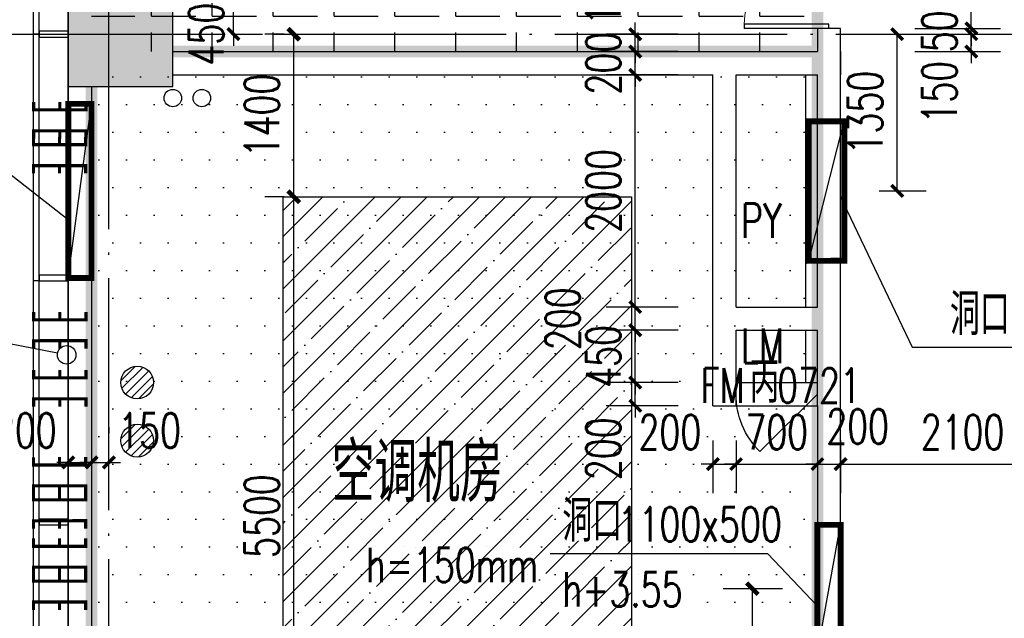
# Model space of a CAD drawing. Extents: x 797781 to 1255204, y 21234 to 1024248.
# Tile 131 of 256: x 895740 to 904218, y 199649 to 204804. Entities that reach past the tile are written whole.
import ezdxf

# ---------------------------------------------------------------- set-up
doc = ezdxf.new("R2010")
doc.units = 0
doc.header["$LTSCALE"] = 1000
doc.header["$MEASUREMENT"] = 0
doc.linetypes.add('230303生产综合楼-平面图_t8$0$DOTE', pattern=[2.42, 2, -0.2, 0.02, -0.2])
doc.linetypes.add('230303生产综合楼-平面图_t8$0$建筑底图$0$DASH', pattern=[0.35, 0.25, -0.1])
for name, color, linetype in [('230303生产综合楼-平面图_t8$0$3T_WOOD', 21, 'Continuous'), ('230303生产综合楼-平面图_t8$0$COLUMN', 40, 'Continuous'), ('230303生产综合楼-平面图_t8$0$CURTWALL', 4, 'Continuous'), ('230303生产综合楼-平面图_t8$0$DIM_IDEN', 3, 'Continuous'), ('230303生产综合楼-平面图_t8$0$DIM_LEAD', 3, 'Continuous'), ('230303生产综合楼-平面图_t8$0$DOOR_FIRE', 4, 'Continuous'), ('230303生产综合楼-平面图_t8$0$DOTE', 1, '230303生产综合楼-平面图_t8$0$DOTE'), ('230303生产综合楼-平面图_t8$0$H-楼板留洞', 6, 'Continuous'), ('230303生产综合楼-平面图_t8$0$PUB_DIM', 3, 'Continuous'), ('230303生产综合楼-平面图_t8$0$PUB_TEXT', 7, 'Continuous'), ('230303生产综合楼-平面图_t8$0$VPIPE-雨水', 4, 'Continuous'), ('230303生产综合楼-平面图_t8$0$WALL', 40, 'Continuous'), ('230303生产综合楼-平面图_t8$0$WINDOW_TEXT', 7, 'Continuous'), ('230303生产综合楼-平面图_t8$0$条件', 7, 'Continuous'), ('230303生产综合楼-平面图_t8$0$通风', 7, 'Continuous'), ('A-暖通提建筑洞口', 1, 'Continuous'), ('DIM_LEAD', 3, 'Continuous'), ('DUCT-新风设备标注', 3, 'Continuous'), ('EQUIP_地漏', 7, 'Continuous'), ('PUB_DIM', 3, 'Continuous'), ('PUB_HATCH', 8, 'Continuous'), ('PUB_TEXT', 7, 'Continuous'), ('VALVE_废水', 7, 'Continuous'), ('WINDOW', 4, 'Continuous')]:
    doc.layers.add(name, color=color, linetype=linetype)
doc.styles.add('230303生产综合楼-平面图_t8$0$_TCH_DIM', font='SIMPLEX', dxfattribs={"bigfont": 'GBCBIG'})
doc.styles.add('230303生产综合楼-平面图_T8$0$_TCH_DIM_T3', font='SIMPLEX', dxfattribs={"width": 0.705882, "bigfont": 'GBCBIG'})
doc.styles.add('230303生产综合楼-平面图_t8$0$_TCH_WINDOW', font='SIMPLEX', dxfattribs={"height": 3.5, "bigfont": 'GBCBIG'})
doc.styles.add('_TCH_DIM', font='SIMPLEX', dxfattribs={"bigfont": 'GBCBIG'})
doc.styles.add('_TCH_DIM_T3', font='SIMPLEX', dxfattribs={"width": 0.705882, "bigfont": 'GBCBIG'})
doc.dimstyles.new('230303生产综合楼-平面图_T8$0$_TCH_ARCH&&100', dxfattribs={"dimtxt": 297.5, "dimasz": 100, "dimexe": 250, "dimexo": 300, "dimgap": 126.25, "dimtad": 1, "dimdec": 0, "dimzin": 0, "dimdsep": 46, "dimtxsty": '230303生产综合楼-平面图_T8$0$_TCH_DIM_T3', "dimblk": '230303生产综合楼-平面图_t8$0$_ArchTick', "dimcen": 0.09, "dimclrt": 7, "dimazin": 2, "dimtfac": 1, "dimtdec": 0, "dimtix": 1, "dimtmove": 2, "dimatfit": 3, "dimfxl": 1, "dimtolj": 1, "dimtzin": 0, "dimarcsym": 0})
doc.dimstyles.new('_TCH_ARCH&&100', dxfattribs={"dimtxt": 297.5, "dimasz": 100, "dimexe": 250, "dimexo": 300, "dimgap": 126.25, "dimtad": 1, "dimdec": 0, "dimzin": 0, "dimdsep": 46, "dimtxsty": '_TCH_DIM_T3', "dimblk": 'ARCHTICK', "dimcen": 0.09, "dimclrt": 7, "dimazin": 2, "dimtfac": 1, "dimtdec": 0, "dimtix": 1, "dimtmove": 2, "dimatfit": 3, "dimfxl": 1, "dimtolj": 1, "dimtzin": 0, "dimarcsym": 0})

# ---------------------------------------------------------------- blocks, each defined once
blk = doc.blocks.new('$VALVE$00000547')
at = {"const_width": 30}
for points in [[(0, 100), (-250, 100), (-250, 175)], [(0, 100), (0, 175)], [(0, 100), (250, 100), (250, 175)], [(-250, -175), (-250, -100), (0, -100)], [(0, -175), (0, -100)], [(250, -175), (250, -100), (0, -100)]]:
    blk.add_lwpolyline(points, dxfattribs=at)
blk = doc.blocks.new('1FFSTG')
at = {"layer": '230303生产综合楼-平面图_t8$0$DIM_IDEN'}
blk.add_line((1038889.6, 207035.8), (1036042.4, 207590.2), dxfattribs=at)
blk.add_circle((1038968.1, 207020.5), 80, dxfattribs=at)
at = {"layer": 'VALVE_废水', "xscale": 0.9000000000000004, "yscale": 0.9000000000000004, "zscale": 0.9000000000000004, "rotation": 0.0222553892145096}
for p in [(1038909.4, 209040.3), (1038907.1, 208740.3), (1038909.4, 207232.4), (1038909.4, 206732.4)]:
    blk.add_blockref('$VALVE$00000547', p, dxfattribs=at)
blk = doc.blocks.new('_ArchTick')
at = {"color": 0, "linetype": 'ByBlock', "const_width": 0.4}
blk.add_lwpolyline([(-0.5, -0.5), (0.5, 0.5)], dxfattribs=at)
blk = doc.blocks.new('*D6627')
at = {"layer": 'Defpoints', "color": 0, "transparency": 16777216}
for p in [(1164002.4, 209566), (1164583.9, 209566), (1164583.9, 208216)]:
    blk.add_point(p, dxfattribs=at)
at = {"layer": 'PUB_DIM', "color": 0, "lineweight": -2, "transparency": 16777216}
for p, q in [((1164283.9, 209566), (1163752.4, 209566)), ((1164002.4, 208216), (1164002.4, 209566)), ((1164283.9, 208216), (1163752.4, 208216))]:
    blk.add_line(p, q, dxfattribs=at)
at = {"layer": 'PUB_DIM', "color": 0, "lineweight": -2, "transparency": 16777216, "xscale": 100, "yscale": 100, "zscale": 100}
for p, rotation in [((1164002.4, 209566), 90), ((1164002.4, 208216), 270)]:
    blk.add_blockref('_ArchTick', p, dxfattribs=dict(at, rotation=rotation))
at = {"layer": 'PUB_DIM', "color": 7, "transparency": 16777216, "insert": (1163727.4, 208891), "char_height": 297.5, "attachment_point": 5, "rotation": 90, "style": '_TCH_DIM_T3'}
blk.add_mtext('\\A1;1350', dxfattribs=at)
blk = doc.blocks.new('*D6633')
at = {"layer": 'Defpoints', "color": 0, "transparency": 16777216}
for p in [(1170774, 204791), (1171333.9, 204791), (1171333.9, 203016)]:
    blk.add_point(p, dxfattribs=at)
at = {"layer": 'PUB_DIM', "color": 0, "lineweight": -2, "transparency": 16777216}
for p, q in [((1171033.9, 204791), (1170524, 204791)), ((1170774, 203016), (1170774, 204791)), ((1171033.9, 203016), (1170524, 203016))]:
    blk.add_line(p, q, dxfattribs=at)
at = {"layer": 'PUB_DIM', "color": 0, "lineweight": -2, "transparency": 16777216, "xscale": 100, "yscale": 100, "zscale": 100}
for p, rotation in [((1170774, 204791), 90), ((1170774, 203016), 270)]:
    blk.add_blockref('_ArchTick', p, dxfattribs=dict(at, rotation=rotation))
at = {"layer": 'PUB_DIM', "color": 7, "transparency": 16777216, "insert": (1170499, 203903.5), "char_height": 297.5, "attachment_point": 5, "rotation": 90, "style": '_TCH_DIM_T3'}
blk.add_mtext('\\A1;1775', dxfattribs=at)
blk = doc.blocks.new('$TwtSys$00000141')
for p, q in [((-94.2, 7.7), (-10.1, 91.8)), ((-94.2, 7.7), (-10.1, 91.8)), ((-87.2, -35.1), (35.1, 87.2)), ((-87.2, -35.1), (35.1, 87.2)), ((-66.5, -66.5), (66.5, 66.5)), ((-66.5, -66.5), (66.5, 66.5)), ((-32.4, -87.1), (87.6, 32.9)), ((-32.4, -87.1), (87.6, 32.9)), ((11.4, -92.3), (92.3, -11.4)), ((11.4, -92.3), (92.3, -11.4))]:
    blk.add_line(p, q)
blk.add_circle((0, 0), 94)
blk.add_circle((0, 0), 94)
blk = doc.blocks.new('1FDL')
at = {"layer": 'EQUIP_地漏', "xscale": 1.5, "yscale": 1.5, "zscale": 1.5, "rotation": 180.0000000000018}
for p in [(647548, 109656.6), (647548, 109156.6)]:
    blk.add_blockref('$TwtSys$00000141', p, dxfattribs=at)
blk = doc.blocks.new('230303生产综合楼-平面图_t8$0$_ArchTick')
at = {"color": 0, "linetype": 'ByBlock', "const_width": 0.3}
blk.add_lwpolyline([(-0.5, -0.5), (0.5, 0.5)], dxfattribs=at)
blk = doc.blocks.new('*D6417')
at = {"layer": '230303生产综合楼-平面图_t8$0$PUB_DIM', "color": 0, "lineweight": -2, "transparency": 16777216}
for p, q in [((564146.1, 10229.7), (564551.4, 10229.7)), ((564301.4, 8879.7), (564301.4, 10229.7)), ((564146.1, 8879.7), (564551.4, 8879.7))]:
    blk.add_line(p, q, dxfattribs=at)
at = {"layer": 'Defpoints', "color": 0, "transparency": 16777216}
for p in [(563846.1, 10229.7), (564301.4, 10229.7), (563846.1, 8879.7)]:
    blk.add_point(p, dxfattribs=at)
at = {"layer": '230303生产综合楼-平面图_t8$0$PUB_DIM', "color": 0, "lineweight": -2, "transparency": 16777216, "xscale": 100, "yscale": 100, "zscale": 100}
for p, rotation in [((564301.4, 10229.7), 90), ((564301.4, 8879.7), 270)]:
    blk.add_blockref('230303生产综合楼-平面图_t8$0$_ArchTick', p, dxfattribs=dict(at, rotation=rotation))
at = {"layer": '230303生产综合楼-平面图_t8$0$PUB_DIM', "color": 7, "transparency": 16777216, "insert": (564026.4, 9554.7), "char_height": 297.5, "attachment_point": 5, "rotation": 90, "style": '230303生产综合楼-平面图_T8$0$_TCH_DIM_T3'}
blk.add_mtext('\\A1;1350', dxfattribs=at)
blk = doc.blocks.new('230303生产综合楼-平面图_t8$0$1-XHS')
at = {"layer": '230303生产综合楼-平面图_t8$0$VPIPE-雨水'}
for centre in [(1118138.1, -8061), (1118388.1, -8061)]:
    blk.add_circle(centre, 75, dxfattribs=at)
blk = doc.blocks.new('230303生产综合楼-平面图_t8$0$1WZST')
at = {"layer": '230303生产综合楼-平面图_t8$0$3T_WOOD'}
for points in [[(885381.7, 4503.8), (885331.7, 4503.8)], [(885381.7, 2378.8), (885331.7, 2378.8)], [(885381.7, 303.8), (885331.7, 303.8)]]:
    blk.add_lwpolyline(points, dxfattribs=at)
for points in [[(885381.7, 4528.8), (885381.7, 4478.8), (885631.7, 4478.8), (885631.7, 4528.8)], [(885381.7, 2428.8), (885381.7, 2378.8), (885631.7, 2378.8), (885631.7, 2428.8)], [(885381.7, 328.8), (885381.7, 278.8), (885631.7, 278.8), (885631.7, 328.8)]]:
    blk.add_lwpolyline(points, close=True, dxfattribs=at)
blk = doc.blocks.new('*D1139')
at = {"layer": 'Defpoints', "color": 0, "transparency": 16777216}
for p in [(898099.5, 204679.2), (898317.5, 204679.2), (898317.5, 203279.2)]:
    blk.add_point(p, dxfattribs=at)
at = {"layer": 'PUB_DIM', "color": 0, "lineweight": -2, "transparency": 16777216}
for p, q in [((898017.5, 204679.2), (897849.5, 204679.2)), ((898099.5, 203279.2), (898099.5, 204679.2)), ((898017.5, 203279.2), (897849.5, 203279.2))]:
    blk.add_line(p, q, dxfattribs=at)
at = {"layer": 'PUB_DIM', "color": 0, "lineweight": -2, "transparency": 16777216, "xscale": 100, "yscale": 100, "zscale": 100}
for p, rotation in [((898099.5, 204679.2), 90), ((898099.5, 203279.2), 270)]:
    blk.add_blockref('_ArchTick', p, dxfattribs=dict(at, rotation=rotation))
at = {"layer": 'PUB_DIM', "color": 7, "transparency": 16777216, "insert": (897824.5, 203979.2), "char_height": 297.5, "attachment_point": 5, "rotation": 90, "style": '_TCH_DIM_T3'}
blk.add_mtext('\\A1;1400', dxfattribs=at)
blk = doc.blocks.new('*D1140')
at = {"layer": 'Defpoints', "color": 0, "transparency": 16777216}
for p in [(898099.5, 203279.2), (898317.5, 203279.2), (898317.5, 197779.2)]:
    blk.add_point(p, dxfattribs=at)
at = {"layer": 'PUB_DIM', "color": 0, "lineweight": -2, "transparency": 16777216}
for p, q in [((898017.5, 203279.2), (897849.5, 203279.2)), ((898099.5, 197779.2), (898099.5, 203279.2)), ((898017.5, 197779.2), (897849.5, 197779.2))]:
    blk.add_line(p, q, dxfattribs=at)
at = {"layer": 'PUB_DIM', "color": 0, "lineweight": -2, "transparency": 16777216, "xscale": 100, "yscale": 100, "zscale": 100}
for p, rotation in [((898099.5, 203279.2), 90), ((898099.5, 197779.2), 270)]:
    blk.add_blockref('_ArchTick', p, dxfattribs=dict(at, rotation=rotation))
at = {"layer": 'PUB_DIM', "color": 7, "transparency": 16777216, "insert": (897824.5, 200529.2), "char_height": 297.5, "attachment_point": 5, "rotation": 90, "style": '_TCH_DIM_T3'}
blk.add_mtext('\\A1;5500', dxfattribs=at)
blk = doc.blocks.new('*D1291')
at = {"layer": '230303生产综合楼-平面图_t8$0$PUB_DIM', "color": 0, "lineweight": -2, "transparency": 16777216}
for p, q in [((897579.7, 205129.2), (897579.7, 205229.2)), ((897563, 205129.2), (897829.7, 205129.2)), ((897579.7, 204679.2), (897579.7, 205129.2)), ((897563, 204679.2), (897829.7, 204679.2)), ((897579.7, 204679.2), (897579.7, 204579.2))]:
    blk.add_line(p, q, dxfattribs=at)
at = {"layer": 'Defpoints', "color": 0, "transparency": 16777216}
for p in [(897263, 205129.2), (897579.7, 205129.2), (897263, 204679.2)]:
    blk.add_point(p, dxfattribs=at)
at = {"layer": '230303生产综合楼-平面图_t8$0$PUB_DIM', "color": 0, "lineweight": -2, "transparency": 16777216, "xscale": 100, "yscale": 100, "zscale": 100}
for p, rotation in [((897579.7, 205129.2), 270), ((897579.7, 204679.2), 90)]:
    blk.add_blockref('230303生产综合楼-平面图_t8$0$_ArchTick', p, dxfattribs=dict(at, rotation=rotation))
at = {"layer": '230303生产综合楼-平面图_t8$0$PUB_DIM', "color": 7, "transparency": 16777216, "insert": (897344.4, 204679.2), "char_height": 297.5, "attachment_point": 5, "rotation": 90, "style": '230303生产综合楼-平面图_T8$0$_TCH_DIM_T3'}
blk.add_mtext('\\A1;450', dxfattribs=at)
blk = doc.blocks.new('*D1295')
at = {"layer": '230303生产综合楼-平面图_t8$0$PUB_DIM', "color": 0, "lineweight": -2, "transparency": 16777216}
for p, q in [((896158.004414, 201291.9271), (896158.004414, 201241.9271)), ((896358.004414, 201291.9271), (896358.004414, 201241.9271)), ((896158.004414, 200991.9271), (896058.004414, 200991.9271)), ((896158.004414, 200991.9271), (896358.004414, 200991.9271)), ((896358.004414, 200991.9271), (896458.004414, 200991.9271))]:
    blk.add_line(p, q, dxfattribs=at)
at = {"layer": 'Defpoints', "color": 0, "transparency": 16777216}
for p in [(896158.004414, 200991.9271), (896358.004414, 200991.9271), (896358.004414, 200991.9271)]:
    blk.add_point(p, dxfattribs=at)
at = {"layer": '230303生产综合楼-平面图_t8$0$PUB_DIM', "color": 0, "lineweight": -2, "transparency": 16777216, "xscale": 100, "yscale": 100, "zscale": 100}
blk.add_blockref('230303生产综合楼-平面图_t8$0$_ArchTick', (896158.004414, 200991.9271), dxfattribs=at)
at = {"layer": '230303生产综合楼-平面图_t8$0$PUB_DIM', "color": 0, "lineweight": -2, "transparency": 16777216, "xscale": 100, "yscale": 100, "zscale": 100, "rotation": 180}
blk.add_blockref('230303生产综合楼-平面图_t8$0$_ArchTick', (896358.004414, 200991.9271), dxfattribs=at)
at = {"layer": '230303生产综合楼-平面图_t8$0$PUB_DIM', "color": 7, "transparency": 16777216, "insert": (895788.004414, 201266.9271), "char_height": 297.5, "attachment_point": 5, "style": '230303生产综合楼-平面图_T8$0$_TCH_DIM_T3'}
blk.add_mtext('\\A1;200', dxfattribs=at)
blk = doc.blocks.new('*D1296')
at = {"layer": '230303生产综合楼-平面图_t8$0$PUB_DIM', "color": 0, "lineweight": -2, "transparency": 16777216}
for p, q in [((896358.004414, 201291.9271), (896358.004414, 201241.9271)), ((896508.004414, 201291.9271), (896508.004414, 201241.9271)), ((896358.004414, 200991.9271), (896258.004414, 200991.9271)), ((896358.004414, 200991.9271), (896508.004414, 200991.9271)), ((896508.004414, 200991.9271), (896608.004414, 200991.9271))]:
    blk.add_line(p, q, dxfattribs=at)
at = {"layer": 'Defpoints', "color": 0, "transparency": 16777216}
for p in [(896358.004414, 200991.9271), (896508.004414, 200991.9271), (896508.004414, 200991.9271)]:
    blk.add_point(p, dxfattribs=at)
at = {"layer": '230303生产综合楼-平面图_t8$0$PUB_DIM', "color": 0, "lineweight": -2, "transparency": 16777216, "xscale": 100, "yscale": 100, "zscale": 100}
blk.add_blockref('230303生产综合楼-平面图_t8$0$_ArchTick', (896358.004414, 200991.9271), dxfattribs=at)
at = {"layer": '230303生产综合楼-平面图_t8$0$PUB_DIM', "color": 0, "lineweight": -2, "transparency": 16777216, "xscale": 100, "yscale": 100, "zscale": 100, "rotation": 180}
blk.add_blockref('230303生产综合楼-平面图_t8$0$_ArchTick', (896508.004414, 200991.9271), dxfattribs=at)
at = {"layer": '230303生产综合楼-平面图_t8$0$PUB_DIM', "color": 7, "transparency": 16777216, "insert": (896858.004414, 201266.9271), "char_height": 297.5, "attachment_point": 5, "style": '230303生产综合楼-平面图_T8$0$_TCH_DIM_T3'}
blk.add_mtext('\\A1;150', dxfattribs=at)
blk = doc.blocks.new('*D1297')
at = {"layer": '230303生产综合楼-平面图_t8$0$PUB_DIM', "color": 0, "lineweight": -2, "transparency": 16777216}
for p, q in [((901040, 201679.2), (901040, 201779.2)), ((901408, 201679.2), (900790, 201679.2)), ((901040, 201479.2), (901040, 201679.2)), ((901408, 201479.2), (900790, 201479.2)), ((901040, 201479.2), (901040, 201379.2))]:
    blk.add_line(p, q, dxfattribs=at)
at = {"layer": 'Defpoints', "color": 0, "transparency": 16777216}
for p in [(901040, 201679.2), (901708, 201679.2), (901708, 201479.2)]:
    blk.add_point(p, dxfattribs=at)
at = {"layer": '230303生产综合楼-平面图_t8$0$PUB_DIM', "color": 0, "lineweight": -2, "transparency": 16777216, "xscale": 100, "yscale": 100, "zscale": 100}
for p, rotation in [((901040, 201679.2), 270), ((901040, 201479.2), 90)]:
    blk.add_blockref('230303生产综合楼-平面图_t8$0$_ArchTick', p, dxfattribs=dict(at, rotation=rotation))
at = {"layer": '230303生产综合楼-平面图_t8$0$PUB_DIM', "color": 7, "transparency": 16777216, "insert": (900765, 201109.2), "char_height": 297.5, "attachment_point": 5, "rotation": 90, "style": '230303生产综合楼-平面图_T8$0$_TCH_DIM_T3'}
blk.add_mtext('\\A1;200', dxfattribs=at)
blk = doc.blocks.new('*D1298')
at = {"layer": '230303生产综合楼-平面图_t8$0$PUB_DIM', "color": 0, "lineweight": -2, "transparency": 16777216}
for p, q in [((901040, 202129.2), (901040, 202229.2)), ((901408, 202129.2), (900790, 202129.2)), ((901040, 201679.2), (901040, 202129.2)), ((901408, 201679.2), (900790, 201679.2)), ((901040, 201679.2), (901040, 201579.2))]:
    blk.add_line(p, q, dxfattribs=at)
at = {"layer": 'Defpoints', "color": 0, "transparency": 16777216}
for p in [(901040, 202129.2), (901708, 202129.2), (901708, 201679.2)]:
    blk.add_point(p, dxfattribs=at)
at = {"layer": '230303生产综合楼-平面图_t8$0$PUB_DIM', "color": 0, "lineweight": -2, "transparency": 16777216, "xscale": 100, "yscale": 100, "zscale": 100}
for p, rotation in [((901040, 202129.2), 270), ((901040, 201679.2), 90)]:
    blk.add_blockref('230303生产综合楼-平面图_t8$0$_ArchTick', p, dxfattribs=dict(at, rotation=rotation))
at = {"layer": '230303生产综合楼-平面图_t8$0$PUB_DIM', "color": 7, "transparency": 16777216, "insert": (900765, 201904.2), "char_height": 297.5, "attachment_point": 5, "rotation": 90, "style": '230303生产综合楼-平面图_T8$0$_TCH_DIM_T3'}
blk.add_mtext('\\A1;450', dxfattribs=at)
blk = doc.blocks.new('*D1299')
at = {"layer": '230303生产综合楼-平面图_t8$0$PUB_DIM', "color": 0, "lineweight": -2, "transparency": 16777216}
for p, q in [((901040, 202329.2), (901040, 202429.2)), ((901408, 202329.2), (900790, 202329.2)), ((901040, 202129.2), (901040, 202329.2)), ((901408, 202129.2), (900790, 202129.2)), ((901040, 202129.2), (901040, 202029.2))]:
    blk.add_line(p, q, dxfattribs=at)
at = {"layer": 'Defpoints', "color": 0, "transparency": 16777216}
for p in [(901040, 202329.2), (901708, 202329.2), (901708, 202129.2)]:
    blk.add_point(p, dxfattribs=at)
at = {"layer": '230303生产综合楼-平面图_t8$0$PUB_DIM', "color": 0, "lineweight": -2, "transparency": 16777216, "xscale": 100, "yscale": 100, "zscale": 100}
for p, rotation in [((901040, 202329.2), 270), ((901040, 202129.2), 90)]:
    blk.add_blockref('230303生产综合楼-平面图_t8$0$_ArchTick', p, dxfattribs=dict(at, rotation=rotation))
at = {"layer": '230303生产综合楼-平面图_t8$0$PUB_DIM', "color": 7, "transparency": 16777216, "insert": (900415, 202229.2), "char_height": 297.5, "attachment_point": 5, "rotation": 90, "style": '230303生产综合楼-平面图_T8$0$_TCH_DIM_T3'}
blk.add_mtext('\\A1;200', dxfattribs=at)
blk = doc.blocks.new('*D1300')
at = {"layer": '230303生产综合楼-平面图_t8$0$PUB_DIM', "color": 0, "lineweight": -2, "transparency": 16777216}
for p, q in [((901408, 204329.2), (900790, 204329.2)), ((901040, 202329.2), (901040, 204329.2)), ((901408, 202329.2), (900790, 202329.2))]:
    blk.add_line(p, q, dxfattribs=at)
at = {"layer": 'Defpoints', "color": 0, "transparency": 16777216}
for p in [(901040, 204329.2), (901708, 204329.2), (901708, 202329.2)]:
    blk.add_point(p, dxfattribs=at)
at = {"layer": '230303生产综合楼-平面图_t8$0$PUB_DIM', "color": 0, "lineweight": -2, "transparency": 16777216, "xscale": 100, "yscale": 100, "zscale": 100}
for p, rotation in [((901040, 204329.2), 90), ((901040, 202329.2), 270)]:
    blk.add_blockref('230303生产综合楼-平面图_t8$0$_ArchTick', p, dxfattribs=dict(at, rotation=rotation))
at = {"layer": '230303生产综合楼-平面图_t8$0$PUB_DIM', "color": 7, "transparency": 16777216, "insert": (900765, 203329.2), "char_height": 297.5, "attachment_point": 5, "rotation": 90, "style": '230303生产综合楼-平面图_T8$0$_TCH_DIM_T3'}
blk.add_mtext('\\A1;2000', dxfattribs=at)
blk = doc.blocks.new('*D1301')
at = {"layer": '230303生产综合楼-平面图_t8$0$PUB_DIM', "color": 0, "lineweight": -2, "transparency": 16777216}
for p, q in [((901040, 204529.2), (901040, 204629.2)), ((901408, 204529.2), (900790, 204529.2)), ((901040, 204329.2), (901040, 204529.2)), ((901408, 204329.2), (900790, 204329.2)), ((901040, 204329.2), (901040, 204229.2))]:
    blk.add_line(p, q, dxfattribs=at)
at = {"layer": 'Defpoints', "color": 0, "transparency": 16777216}
for p in [(901040, 204529.2), (901708, 204529.2), (901708, 204329.2)]:
    blk.add_point(p, dxfattribs=at)
at = {"layer": '230303生产综合楼-平面图_t8$0$PUB_DIM', "color": 0, "lineweight": -2, "transparency": 16777216, "xscale": 100, "yscale": 100, "zscale": 100}
for p, rotation in [((901040, 204529.2), 270), ((901040, 204329.2), 90)]:
    blk.add_blockref('230303生产综合楼-平面图_t8$0$_ArchTick', p, dxfattribs=dict(at, rotation=rotation))
at = {"layer": '230303生产综合楼-平面图_t8$0$PUB_DIM', "color": 7, "transparency": 16777216, "insert": (900765, 204429.2), "char_height": 297.5, "attachment_point": 5, "rotation": 90, "style": '230303生产综合楼-平面图_T8$0$_TCH_DIM_T3'}
blk.add_mtext('\\A1;200', dxfattribs=at)
blk = doc.blocks.new('*D1302')
at = {"layer": '230303生产综合楼-平面图_t8$0$PUB_DIM', "color": 0, "lineweight": -2, "transparency": 16777216}
for p, q in [((901040, 204679.2), (901040, 204779.2)), ((901408, 204679.2), (900790, 204679.2)), ((901040, 204529.2), (901040, 204679.2)), ((901408, 204529.2), (900790, 204529.2)), ((901040, 204529.2), (901040, 204429.2))]:
    blk.add_line(p, q, dxfattribs=at)
at = {"layer": 'Defpoints', "color": 0, "transparency": 16777216}
for p in [(901040, 204679.2), (901708, 204679.2), (901708, 204529.2)]:
    blk.add_point(p, dxfattribs=at)
at = {"layer": '230303生产综合楼-平面图_t8$0$PUB_DIM', "color": 0, "lineweight": -2, "transparency": 16777216, "xscale": 100, "yscale": 100, "zscale": 100}
for p, rotation in [((901040, 204679.2), 270), ((901040, 204529.2), 90)]:
    blk.add_blockref('230303生产综合楼-平面图_t8$0$_ArchTick', p, dxfattribs=dict(at, rotation=rotation))
at = {"layer": '230303生产综合楼-平面图_t8$0$PUB_DIM', "color": 7, "transparency": 16777216, "insert": (900765, 205029.2), "char_height": 297.5, "attachment_point": 5, "rotation": 90, "style": '230303生产综合楼-平面图_T8$0$_TCH_DIM_T3'}
blk.add_mtext('\\A1;150', dxfattribs=at)
blk = doc.blocks.new('*D1303')
at = {"layer": '230303生产综合楼-平面图_t8$0$PUB_DIM', "color": 0, "lineweight": -2, "transparency": 16777216}
for p, q in [((901708, 201179.2), (901708, 200727)), ((901908, 201179.2), (901908, 200727)), ((901708, 200977), (901608, 200977)), ((901708, 200977), (901908, 200977)), ((901908, 200977), (902008, 200977))]:
    blk.add_line(p, q, dxfattribs=at)
at = {"layer": 'Defpoints', "color": 0, "transparency": 16777216}
for p in [(901708, 201479.2), (901908, 201479.2), (901908, 200977)]:
    blk.add_point(p, dxfattribs=at)
at = {"layer": '230303生产综合楼-平面图_t8$0$PUB_DIM', "color": 0, "lineweight": -2, "transparency": 16777216, "xscale": 100, "yscale": 100, "zscale": 100}
blk.add_blockref('230303生产综合楼-平面图_t8$0$_ArchTick', (901708, 200977), dxfattribs=at)
at = {"layer": '230303生产综合楼-平面图_t8$0$PUB_DIM', "color": 0, "lineweight": -2, "transparency": 16777216, "xscale": 100, "yscale": 100, "zscale": 100, "rotation": 180}
blk.add_blockref('230303生产综合楼-平面图_t8$0$_ArchTick', (901908, 200977), dxfattribs=at)
at = {"layer": '230303生产综合楼-平面图_t8$0$PUB_DIM', "color": 7, "transparency": 16777216, "insert": (901338, 201252), "char_height": 297.5, "attachment_point": 5, "style": '230303生产综合楼-平面图_T8$0$_TCH_DIM_T3'}
blk.add_mtext('\\A1;200', dxfattribs=at)
blk = doc.blocks.new('*D1304')
at = {"layer": '230303生产综合楼-平面图_t8$0$PUB_DIM', "color": 0, "lineweight": -2, "transparency": 16777216}
for p, q in [((901908, 201179.2), (901908, 200727)), ((902608, 201179.2), (902608, 200727)), ((901908, 200977), (901808, 200977)), ((901908, 200977), (902608, 200977)), ((902608, 200977), (902708, 200977))]:
    blk.add_line(p, q, dxfattribs=at)
at = {"layer": 'Defpoints', "color": 0, "transparency": 16777216}
for p in [(901908, 201479.2), (902608, 201479.2), (902608, 200977)]:
    blk.add_point(p, dxfattribs=at)
at = {"layer": '230303生产综合楼-平面图_t8$0$PUB_DIM', "color": 0, "lineweight": -2, "transparency": 16777216, "xscale": 100, "yscale": 100, "zscale": 100}
blk.add_blockref('230303生产综合楼-平面图_t8$0$_ArchTick', (901908, 200977), dxfattribs=at)
at = {"layer": '230303生产综合楼-平面图_t8$0$PUB_DIM', "color": 0, "lineweight": -2, "transparency": 16777216, "xscale": 100, "yscale": 100, "zscale": 100, "rotation": 180}
blk.add_blockref('230303生产综合楼-平面图_t8$0$_ArchTick', (902608, 200977), dxfattribs=at)
at = {"layer": '230303生产综合楼-平面图_t8$0$PUB_DIM', "color": 7, "transparency": 16777216, "insert": (902258, 201252), "char_height": 297.5, "attachment_point": 5, "style": '230303生产综合楼-平面图_T8$0$_TCH_DIM_T3'}
blk.add_mtext('\\A1;700', dxfattribs=at)
blk = doc.blocks.new('*D1305')
at = {"layer": '230303生产综合楼-平面图_t8$0$PUB_DIM', "color": 0, "lineweight": -2, "transparency": 16777216}
for p, q in [((902608, 201179.2), (902608, 200727)), ((902808, 201179.2), (902808, 200727)), ((902608, 200977), (902508, 200977)), ((902608, 200977), (902808, 200977)), ((902808, 200977), (902908, 200977))]:
    blk.add_line(p, q, dxfattribs=at)
at = {"layer": 'Defpoints', "color": 0, "transparency": 16777216}
for p in [(902608, 201479.2), (902808, 201479.2), (902808, 200977)]:
    blk.add_point(p, dxfattribs=at)
at = {"layer": '230303生产综合楼-平面图_t8$0$PUB_DIM', "color": 0, "lineweight": -2, "transparency": 16777216, "xscale": 100, "yscale": 100, "zscale": 100}
blk.add_blockref('230303生产综合楼-平面图_t8$0$_ArchTick', (902608, 200977), dxfattribs=at)
at = {"layer": '230303生产综合楼-平面图_t8$0$PUB_DIM', "color": 0, "lineweight": -2, "transparency": 16777216, "xscale": 100, "yscale": 100, "zscale": 100, "rotation": 180}
blk.add_blockref('230303生产综合楼-平面图_t8$0$_ArchTick', (902808, 200977), dxfattribs=at)
at = {"layer": '230303生产综合楼-平面图_t8$0$PUB_DIM', "color": 7, "transparency": 16777216, "insert": (902954.9, 201300.9), "char_height": 297.5, "attachment_point": 5, "style": '230303生产综合楼-平面图_T8$0$_TCH_DIM_T3'}
blk.add_mtext('\\A1;200', dxfattribs=at)
blk = doc.blocks.new('*D1306')
at = {"layer": '230303生产综合楼-平面图_t8$0$PUB_DIM', "color": 0, "lineweight": -2, "transparency": 16777216}
for p, q in [((902808, 201179.2), (902808, 200727)), ((904908, 201179.2), (904908, 200727)), ((902808, 200977), (904908, 200977))]:
    blk.add_line(p, q, dxfattribs=at)
at = {"layer": 'Defpoints', "color": 0, "transparency": 16777216}
for p in [(902808, 201479.2), (904908, 201479.2), (904908, 200977)]:
    blk.add_point(p, dxfattribs=at)
at = {"layer": '230303生产综合楼-平面图_t8$0$PUB_DIM', "color": 0, "lineweight": -2, "transparency": 16777216, "xscale": 100, "yscale": 100, "zscale": 100, "rotation": 180}
blk.add_blockref('230303生产综合楼-平面图_t8$0$_ArchTick', (902808, 200977), dxfattribs=at)
at = {"layer": '230303生产综合楼-平面图_t8$0$PUB_DIM', "color": 0, "lineweight": -2, "transparency": 16777216, "xscale": 100, "yscale": 100, "zscale": 100}
blk.add_blockref('230303生产综合楼-平面图_t8$0$_ArchTick', (904908, 200977), dxfattribs=at)
at = {"layer": '230303生产综合楼-平面图_t8$0$PUB_DIM', "color": 7, "transparency": 16777216, "insert": (903858, 201252), "char_height": 297.5, "attachment_point": 5, "style": '230303生产综合楼-平面图_T8$0$_TCH_DIM_T3'}
blk.add_mtext('\\A1;2100', dxfattribs=at)
blk = doc.blocks.new('*D1309')
at = {"layer": '230303生产综合楼-平面图_t8$0$PUB_DIM', "color": 0, "lineweight": -2, "transparency": 16777216}
for p, q in [((903933.6, 204679.2), (903933.6, 204779.2)), ((903445.7, 204679.2), (904183.6, 204679.2)), ((903933.6, 204529.2), (903933.6, 204679.2)), ((903445.7, 204529.2), (904183.6, 204529.2)), ((903933.6, 204529.2), (903933.6, 204429.2))]:
    blk.add_line(p, q, dxfattribs=at)
at = {"layer": 'Defpoints', "color": 0, "transparency": 16777216}
for p in [(903145.7, 204679.2), (903933.6, 204679.2), (903145.7, 204529.2)]:
    blk.add_point(p, dxfattribs=at)
at = {"layer": '230303生产综合楼-平面图_t8$0$PUB_DIM', "color": 0, "lineweight": -2, "transparency": 16777216, "xscale": 100, "yscale": 100, "zscale": 100}
for p, rotation in [((903933.6, 204679.2), 270), ((903933.6, 204529.2), 90)]:
    blk.add_blockref('230303生产综合楼-平面图_t8$0$_ArchTick', p, dxfattribs=dict(at, rotation=rotation))
at = {"layer": '230303生产综合楼-平面图_t8$0$PUB_DIM', "color": 7, "transparency": 16777216, "insert": (903658.6, 204179.2), "char_height": 297.5, "attachment_point": 5, "rotation": 90, "style": '230303生产综合楼-平面图_T8$0$_TCH_DIM_T3'}
blk.add_mtext('\\A1;150', dxfattribs=at)
blk = doc.blocks.new('*D1310')
at = {"layer": '230303生产综合楼-平面图_t8$0$PUB_DIM', "color": 0, "lineweight": -2, "transparency": 16777216}
for p, q in [((903933.6, 204729.2), (903933.6, 204829.2)), ((903445.7, 204729.2), (904183.6, 204729.2)), ((903445.7, 204679.2), (904183.6, 204679.2)), ((903933.6, 204679.2), (903933.6, 204729.2)), ((903933.6, 204679.2), (903933.6, 204579.2))]:
    blk.add_line(p, q, dxfattribs=at)
at = {"layer": 'Defpoints', "color": 0, "transparency": 16777216}
for p in [(903145.7, 204729.2), (903145.7, 204679.2), (903933.6, 204729.2)]:
    blk.add_point(p, dxfattribs=at)
at = {"layer": '230303生产综合楼-平面图_t8$0$PUB_DIM', "color": 0, "lineweight": -2, "transparency": 16777216, "xscale": 100, "yscale": 100, "zscale": 100}
for p, rotation in [((903933.6, 204729.2), 270), ((903933.6, 204679.2), 90)]:
    blk.add_blockref('230303生产综合楼-平面图_t8$0$_ArchTick', p, dxfattribs=dict(at, rotation=rotation))
at = {"layer": '230303生产综合楼-平面图_t8$0$PUB_DIM', "color": 7, "transparency": 16777216, "insert": (903658.6, 204704.2), "char_height": 297.5, "attachment_point": 5, "rotation": 90, "style": '230303生产综合楼-平面图_T8$0$_TCH_DIM_T3'}
blk.add_mtext('\\A1;50', dxfattribs=at)
blk = doc.blocks.new('*D1311')
at = {"layer": '230303生产综合楼-平面图_t8$0$PUB_DIM', "color": 0, "lineweight": -2, "transparency": 16777216}
for p, q in [((903445.7, 206229.2), (904183.6, 206229.2)), ((903933.6, 204729.2), (903933.6, 206229.2)), ((903445.7, 204729.2), (904183.6, 204729.2))]:
    blk.add_line(p, q, dxfattribs=at)
at = {"layer": 'Defpoints', "color": 0, "transparency": 16777216}
for p in [(903145.7, 206229.2), (903933.6, 206229.2), (903145.7, 204729.2)]:
    blk.add_point(p, dxfattribs=at)
at = {"layer": '230303生产综合楼-平面图_t8$0$PUB_DIM', "color": 0, "lineweight": -2, "transparency": 16777216, "xscale": 100, "yscale": 100, "zscale": 100}
for p, rotation in [((903933.6, 206229.2), 90), ((903933.6, 204729.2), 270)]:
    blk.add_blockref('230303生产综合楼-平面图_t8$0$_ArchTick', p, dxfattribs=dict(at, rotation=rotation))
at = {"layer": '230303生产综合楼-平面图_t8$0$PUB_DIM', "color": 7, "transparency": 16777216, "insert": (903658.6, 205479.2), "char_height": 297.5, "attachment_point": 5, "rotation": 90, "style": '230303生产综合楼-平面图_T8$0$_TCH_DIM_T3'}
blk.add_mtext('\\A1;1500', dxfattribs=at)
blk = doc.blocks.new('230303生产综合楼-平面图_t8$0$$DorLib2D$00000002')
for p, q in [((-0.5, 0), (-0.5, 0.4875)), ((-0.475, 0.4875), (-0.5, 0.4875)), ((-0.475, 0), (-0.475, 0.4875)), ((0.475, 0), (0.475, 0.4875)), ((0.475, 0.4875), (0.5, 0.4875)), ((0.5, 0), (0.5, 0.4875)), ((-0.5, 0), (-0.475, 0)), ((0.5, 0), (0.475, 0))]:
    blk.add_line(p, q)
at = {"lineweight": 13}
for centre, start, end in [((-0.4875, 0), 0, 88.5307), ((0.4875, 0), 91.4693, 180)]:
    blk.add_arc(centre, 0.4875, start, end, dxfattribs=at)
blk = doc.blocks.new('$DorLib2D$00000114')
at = {"color": 0}
blk.add_line((0.5, 0), (-0.207, 0.707), dxfattribs=at)
blk.add_arc((0.5, 0), 1, 135, 180, dxfattribs=at)
blk = doc.blocks.new('_FZH')
blk.add_lwpolyline([(-0.5, -0.5), (0.5, -0.5), (0.5, 0.5), (-0.5, 0.5)], close=True)
at = {"layer": 'PUB_HATCH'}
blk.add_solid([(-0.5, -0.5), (0.5, -0.5), (-0.5, 0.5), (0.5, 0.5)], dxfattribs=at)
blk = doc.blocks.new('1FND11')
at = {"layer": 'A-暖通提建筑洞口', "const_width": 50, "elevation": 2600}
blk.add_lwpolyline([(1164883.9, 208966), (1165083.9, 208966), (1165083.9, 207466), (1164883.9, 207466)], close=True, dxfattribs=at)
at = {"layer": 'A-暖通提建筑洞口', "elevation": 2600}
blk.add_lwpolyline([(1164883.9, 207466), (1165083.9, 208966)], dxfattribs=at)
at = {"layer": 'A-暖通提建筑洞口', "const_width": 50}
blk.add_lwpolyline([(1171333.9, 205341), (1171533.9, 205341), (1171533.9, 204241), (1171333.9, 204241)], close=True, dxfattribs=at)
at = {"layer": 'A-暖通提建筑洞口'}
blk.add_lwpolyline([(1171333.9, 204241), (1171533.9, 205341)], dxfattribs=at)
at = {"layer": 'DIM_LEAD'}
for p, q in [((1164883.9, 207966), (1163030.2, 209419.8)), ((1164883.9, 207966), (1163030.2, 209419.8)), ((1170906.8, 205091.3), (1169033, 205091.3)), ((1171333.9, 204639.5), (1170906.8, 205091.3)), ((1171333.9, 204639.5), (1170906.8, 205091.3)), ((1171333.9, 204639.5), (1170906.8, 205091.3))]:
    blk.add_line(p, q, dxfattribs=at)
at = {"layer": 'PUB_TEXT', "style": '_TCH_DIM'}
blk.add_text('洞口', height=357.45, dxfattribs=at).set_placement((1169138, 205196.3))
at = {"layer": 'PUB_TEXT', "style": '_TCH_DIM', "width": 0.705882}
for s, p in [('1100x500', (1169614.6, 205196.3)), ('h+3.55', (1169138, 204636.3))]:
    blk.add_text(s, height=297.5, dxfattribs=at).set_placement(p)
at = {"layer": 'PUB_DIM'}
for p1, p2, distance, picture, middle in [((1164583.9, 208216), (1164583.9, 209566), 581.5, '*D6627', (1163727.4, 208891)), ((1171333.9, 203016), (1171333.9, 204791), 559.9, '*D6633', (1170499, 203903.5))]:
    dim = blk.add_aligned_dim(p1=p1, p2=p2, distance=distance, dimstyle='_TCH_ARCH&&100', dxfattribs=at)
    dim.commit()
    dim.dimension.update_dxf_attribs({"geometry": picture, "text_midpoint": middle})
blk = doc.blocks.new('230303生产综合楼-平面图_t8$0$2FND')
at = {"layer": '230303生产综合楼-平面图_t8$0$DIM_LEAD'}
for p, q in [((563814.3, 8829.7), (564431.3, 7533.4)), ((563814.3, 8829.7), (564431.3, 7533.4)), ((564431.3, 7533.4), (566797.6, 7533.4))]:
    blk.add_line(p, q, dxfattribs=at)
at = {"layer": '230303生产综合楼-平面图_t8$0$条件', "color": 1, "elevation": 6100}
blk.add_lwpolyline([(563541.2, 8277.2), (563846, 9479.7)], dxfattribs=at)
at = {"layer": '230303生产综合楼-平面图_t8$0$通风', "color": 1, "const_width": 50, "elevation": 6100}
blk.add_lwpolyline([(563541.2, 8277.2), (563541.2, 9479.7), (563846, 9479.7), (563846, 8279.7), (563541.2, 8277.2)], dxfattribs=at)
at = {"layer": '230303生产综合楼-平面图_t8$0$PUB_TEXT', "style": '230303生产综合楼-平面图_t8$0$_TCH_DIM'}
blk.add_text('洞口', height=357.45, dxfattribs=at).set_placement((564756, 7638.4))
at = {"layer": '230303生产综合楼-平面图_t8$0$PUB_DIM'}
dim = blk.add_aligned_dim(p1=(563846, 8879.7), p2=(563846, 10229.7), distance=-455.3, dimstyle='230303生产综合楼-平面图_T8$0$_TCH_ARCH&&100', dxfattribs=at)
dim.commit()
dim.dimension.update_dxf_attribs({"geometry": '*D6417', "text_midpoint": (564026.4, 9554.7)})

msp = doc.modelspace()

# ---------------------------------------------------------------- hatches: boundary and pattern name
at = {"layer": 'PUB_HATCH'}
h = msp.add_hatch(dxfattribs=at)
h.set_pattern_fill('ANGLE', color=256, scale=150)
h.set_pattern_definition([(0, (0, 0), (0, 523.875), [381, -142.875]), (90, (0, 0), (-523.875, 3e-14), [381, -142.875])])
h.paths.add_polyline_path([(896358, 207479.2), (902608, 207479.2), (902608, 204529.2), (896358, 204529.2)])
h = msp.add_hatch(dxfattribs=at)
h.set_pattern_fill('DOTS', color=256, scale=150)
h.set_pattern_definition([(0, (0, 0), (119.0625, 238.125), [0, -238.125])])
h.paths.add_polyline_path([(896358, 197179.2), (902608, 197179.2), (902608, 204529.2), (896358, 204529.2)])
h = msp.add_hatch(dxfattribs=at)
h.set_pattern_fill('ANSI35', color=256, scale=100)
h.set_pattern_definition([(45, (0, 0), (-224.5064, 224.5064), []), (45, (224.5, 0), (-224.5064, 224.5064), [396.875, -79.375, 0, -79.375])])
h.paths.add_polyline_path([(901007.5, 203279.2), (901007.5, 197779.2), (898007.5, 197779.2), (898007.5, 203279.2)])

# ---------------------------------------------------------------- linework, layer by layer
at = {"color": 2, "linetype": '230303生产综合楼-平面图_t8$0$建筑底图$0$DASH', "const_width": 100}
for points in [[(896358, 207479.2), (902608, 207479.2), (902608, 204529.2), (896358, 204529.2)], [(896358, 197179.2), (902608, 197179.2), (902608, 204529.2), (896358, 204529.2)]]:
    msp.add_lwpolyline(points, close=True, dxfattribs=at)
at = {"layer": '230303生产综合楼-平面图_t8$0$CURTWALL'}
for points in [[(895858, 195679.2), (895858, 207979.2), (902845.5, 207979.2)], [(895908, 195679.2), (895908, 207929.2), (902845.5, 207929.2)], [(939908, 181229.2), (896158, 181229.2), (896158, 207679.2), (950154.7, 207679.2)]]:
    msp.add_lwpolyline(points, dxfattribs=at)
at = {"layer": '230303生产综合楼-平面图_t8$0$DOTE'}
for p, q in [((896508, 176379.2), (896508, 207979.2)), ((895508, 204679.2), (989908, 204679.2))]:
    msp.add_line(p, q, dxfattribs=at)
at = {"layer": '230303生产综合楼-平面图_t8$0$H-楼板留洞'}
for points in [[(902508, 202329.2), (902508, 204329.2)], [(902508, 201679.2), (902508, 202129.2)]]:
    msp.add_lwpolyline(points, dxfattribs=at)
at = {"layer": '230303生产综合楼-平面图_t8$0$WALL'}
for p, q in [((902808, 204729.2), (902608, 204729.2)), ((902608, 204729.2), (902608, 204529.2)), ((902808, 204429.2), (902808, 204729.2)), ((897058, 204529.2), (901808, 204529.2)), ((901808, 204529.2), (902608, 204529.2)), ((902808, 204529.2), (902808, 204529.2)), ((902808, 204529.2), (902808, 204329.2)), ((902808, 204329.2), (902808, 204429.2)), ((897058, 204329.2), (901708, 204329.2)), ((901708, 202229.2), (901708, 204329.2)), ((901908, 204329.2), (902608, 204329.2)), ((901908, 202329.2), (901908, 204329.2)), ((902608, 202329.2), (902608, 204329.2)), ((902608, 204329.2), (902608, 204329.2)), ((902808, 202229.2), (902808, 204329.2)), ((902808, 204329.2), (902808, 204329.2)), ((896158, 204229.2), (896158, 196729.2)), ((896358, 204229.2), (896358, 196729.2)), ((901908, 202329.2), (902608, 202329.2)), ((901708, 201479.2), (901708, 202229.2)), ((902808, 201579.2), (902808, 202229.2)), ((901908, 202129.2), (902608, 202129.2)), ((901908, 201679.2), (901908, 202129.2)), ((902608, 201679.2), (902608, 202129.2)), ((901908, 201479.2), (901908, 201679.2)), ((902608, 201479.2), (902608, 201679.2)), ((902808, 199529.2), (902808, 201579.2)), ((901708, 201479.2), (901908, 201479.2)), ((902608, 201479.2), (902608, 199529.2))]:
    msp.add_line(p, q, dxfattribs=at)
at = {"layer": 'DUCT-新风设备标注'}
msp.add_lwpolyline([(901007.5, 203279.2), (901007.5, 197779.2), (898007.5, 197779.2), (898007.5, 203279.2)], close=True, dxfattribs=at)
at = {"layer": 'WINDOW'}
for p, q in [((901908, 201679.2), (902608, 201679.2)), ((901908, 201479.2), (902608, 201479.2))]:
    msp.add_line(p, q, dxfattribs=at)

# ---------------------------------------------------------------- block references
for name, p in [('1FFSTG', (-142824.1, -5103)), ('230303生产综合楼-平面图_t8$0$2FND', (338993.7, 194449.5)), ('1FND11', (-268725.9, -4886.9)), ('230303生产综合楼-平面图_t8$0$1WZST', (10526.3, 200175.3)), ('230303生产综合楼-平面图_t8$0$1-XHS', (-221080.1, 212189.9)), ('1FDL', (249203.4, 92022.4))]:
    msp.add_blockref(name, p)
at = {"layer": '230303生产综合楼-平面图_t8$0$COLUMN', "xscale": 900, "yscale": 900, "zscale": 900, "rotation": 270}
msp.add_blockref('_FZH', (896608, 204679.2), dxfattribs=at)
at = {"layer": '230303生产综合楼-平面图_t8$0$DOOR_FIRE', "xscale": -1500, "yscale": 1500, "zscale": 200, "rotation": 90}
msp.add_blockref('230303生产综合楼-平面图_t8$0$$DorLib2D$00000002', (902708, 205479.2), dxfattribs=at)
at = {"layer": 'VALVE_废水', "xscale": 0.9000000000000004, "yscale": 0.9000000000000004, "zscale": 0.9000000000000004, "rotation": 0.0222553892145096}
for p in [(896083, 200879.2), (896083, 200579.2), (896083, 200179.2), (896083, 199879.2)]:
    msp.add_blockref('$VALVE$00000547', p, dxfattribs=at)
at = {"layer": 'WINDOW', "xscale": 700, "yscale": -700, "zscale": 700}
msp.add_blockref('$DorLib2D$00000114', (902258, 201579.2), dxfattribs=at)

# ---------------------------------------------------------------- texts
at = {"layer": '230303生产综合楼-平面图_t8$0$PUB_TEXT', "style": '230303生产综合楼-平面图_t8$0$_TCH_DIM', "width": 0.705882}
for s, p in [('PY', (901951, 202924.3)), ('LM', (901951, 201846.6)), ('h=150mm', (898721.3, 199959.2))]:
    msp.add_text(s, height=297.5, dxfattribs=at).set_placement(p)
at = {"layer": '230303生产综合楼-平面图_t8$0$PUB_TEXT', "style": '230303生产综合楼-平面图_t8$0$_TCH_DIM'}
msp.add_text('空调机房', height=510.64, dxfattribs=at).set_placement((898427.5, 200649.7))
at = {"layer": '230303生产综合楼-平面图_t8$0$WINDOW_TEXT', "style": '230303生产综合楼-平面图_t8$0$_TCH_WINDOW'}
msp.add_text('丙', height=357.4, dxfattribs=at).set_placement((902023.9, 201504.2))
at = {"layer": '230303生产综合楼-平面图_t8$0$WINDOW_TEXT', "style": '230303生产综合楼-平面图_t8$0$_TCH_WINDOW', "width": 0.705882}
for s, p in [('FM', (901603.9, 201504.2)), ('0721', (902262.2, 201504.2))]:
    msp.add_text(s, height=297.5, dxfattribs=at).set_placement(p)

# ---------------------------------------------------------------- dimensions: what is measured, and where the dimension line sits
at = {"layer": '230303生产综合楼-平面图_t8$0$PUB_DIM'}
for p1, p2, distance, picture, middle in [((903145.7, 204729.2), (903145.7, 206229.2), -787.9, '*D1311', (903658.6, 205479.2)), ((903145.7, 204679.2), (903145.7, 204729.2), -787.9, '*D1310', (903658.6, 204704.2)), ((901708, 204329.2), (901708, 204529.2), 668, '*D1301', (900765, 204429.2)), ((901708, 202329.2), (901708, 204329.2), 668, '*D1300', (900765, 203329.2)), ((901708, 201679.2), (901708, 202129.2), 668, '*D1298', (900765, 201904.2)), ((901908, 201479.2), (902608, 201479.2), -502.1, '*D1304', (902258, 201252)), ((902808, 201479.2), (904908, 201479.2), -502.1, '*D1306', (903858, 201252))]:
    dim = msp.add_aligned_dim(p1=p1, p2=p2, distance=distance, dimstyle='230303生产综合楼-平面图_T8$0$_TCH_ARCH&&100', dxfattribs=at)
    dim.commit()
    dim.dimension.update_dxf_attribs({"geometry": picture, "text_midpoint": middle})
for base, p1, p2, angle, picture, middle in [((901040, 204679.2), (901708, 204529.2), (901708, 204679.2), 90, '*D1302', (900765, 205029.2)), ((897579.7, 205129.2), (897263, 204679.2), (897263, 205129.2), 90, '*D1291', (897344.4, 204679.2)), ((903933.6, 204679.2), (903145.7, 204529.2), (903145.7, 204679.2), 90, '*D1309', (903658.6, 204179.2)), ((901040, 202329.2), (901708, 202129.2), (901708, 202329.2), 90, '*D1299', (900415, 202229.2)), ((901040, 201679.2), (901708, 201479.2), (901708, 201679.2), 90, '*D1297', (900765, 201109.2)), ((896358, 200991.9), (896158, 200991.9), (896358, 200991.9), 0, '*D1295', (895788, 201266.9)), ((896508, 200991.9), (896358, 200991.9), (896508, 200991.9), 0, '*D1296', (896858, 201266.9)), ((901908, 200977), (901708, 201479.2), (901908, 201479.2), 0, '*D1303', (901338, 201252)), ((902808, 200977), (902608, 201479.2), (902808, 201479.2), 0, '*D1305', (902954.9, 201300.9))]:
    dim = msp.add_linear_dim(base=base, p1=p1, p2=p2, angle=angle, dimstyle='230303生产综合楼-平面图_T8$0$_TCH_ARCH&&100', dxfattribs=at)
    dim.commit()
    dim.dimension.update_dxf_attribs({"geometry": picture, "text_midpoint": middle, "dimtype": 161})
at = {"layer": 'PUB_DIM'}
for p1, p2, picture, middle in [((898317.5, 203279.2), (898317.5, 204679.2), '*D1139', (897824.5, 203979.2)), ((898317.5, 197779.2), (898317.5, 203279.2), '*D1140', (897824.5, 200529.2))]:
    dim = msp.add_aligned_dim(p1=p1, p2=p2, distance=218, dimstyle='_TCH_ARCH&&100', dxfattribs=at)
    dim.commit()
    dim.dimension.update_dxf_attribs({"geometry": picture, "text_midpoint": middle})

doc.saveas('drawing.dxf')
